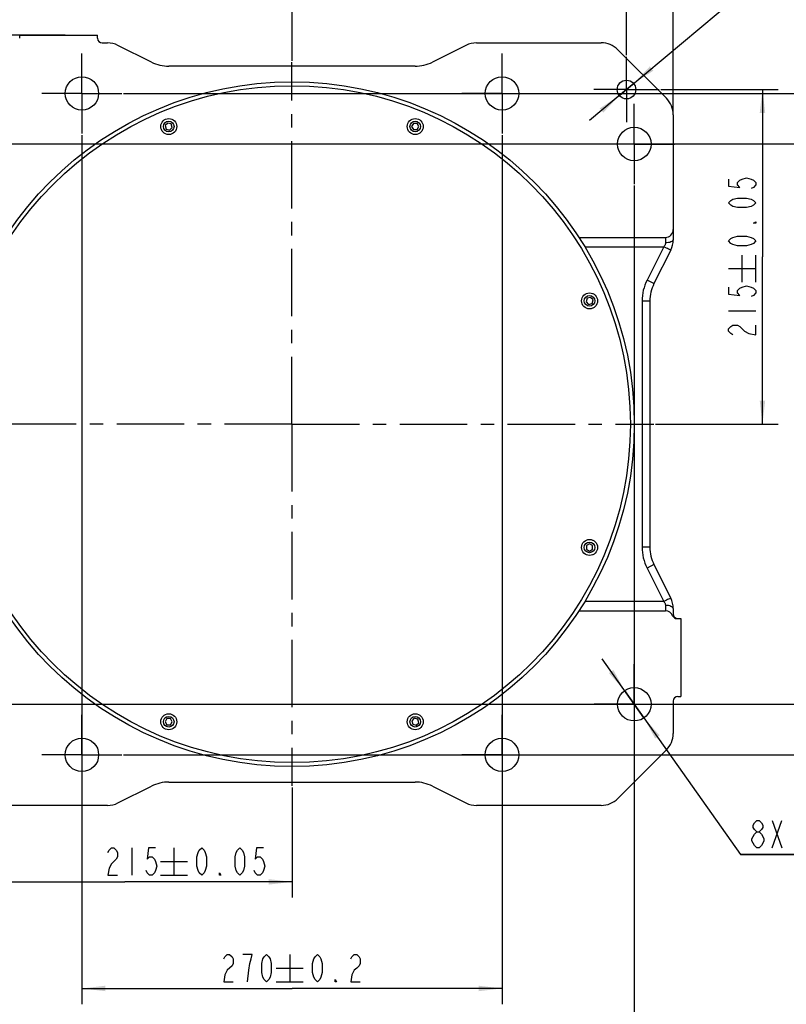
# Model space of a CAD drawing. Header units: millimetres. Extents: x 0 to 420, y 0 to 297.
# Tile 3 of 5: x 173 to 272, y 99 to 226. Entities that reach past the tile are written whole.
import ezdxf

# ---------------------------------------------------------------- set-up
doc = ezdxf.new("R2010")
doc.units = ezdxf.units.MM
doc.header["$LTSCALE"] = 23.1
doc.linetypes.add('CENTER', pattern=[0.6, 0.375, -0.075, 0.075, -0.075])
doc.layers.get('0').update_dxf_attribs({"linetype": 'CONTINUOUS'})
doc.layers.add('02___PRT_ALL_AXES', color=7, linetype='CONTINUOUS')
doc.styles.get("Standard").update_dxf_attribs({"font": 'txt', "width": 0.7})
doc.dimstyles.new('DIMSTYLE_1', dxfattribs={"dimtxt": 3.5, "dimasz": 3, "dimexe": 0.18, "dimexo": 0.0625, "dimgap": 0.09, "dimtad": 1, "dimlfac": 5, "dimdsep": 46, "dimtxsty": 'Standard', "dimblk": '_FILLED', "dimblk1": '_FILLED', "dimblk2": '_FILLED', "dimcen": 0.09, "dimclrt": 5, "dimadec": 0, "dimazin": 0, "dimtol": 1, "dimtp": 0.05, "dimtm": 0.05, "dimtfac": 1, "dimtofl": 0, "dimtmove": 0, "dimatfit": 3, "dimldrblk": '_FILLED', "dimfxl": 1, "dimtolj": 1, "dimarcsym": 0})
doc.dimstyles.new('DIMSTYLE_2', dxfattribs={"dimtxt": 3.5, "dimasz": 3, "dimexe": 0.18, "dimexo": 0.0625, "dimgap": 0.09, "dimtad": 1, "dimlfac": 5, "dimdsep": 46, "dimtxsty": 'Standard', "dimblk": '_FILLED', "dimblk1": '_FILLED', "dimblk2": '_FILLED', "dimcen": 0.09, "dimclrt": 5, "dimadec": 0, "dimazin": 0, "dimtol": 1, "dimtp": 0.2, "dimtm": 0.2, "dimtfac": 1, "dimtofl": 0, "dimtmove": 0, "dimatfit": 3, "dimldrblk": '_FILLED', "dimfxl": 1, "dimtolj": 1, "dimarcsym": 0})
doc.dimstyles.new('DIMSTYLE_3', dxfattribs={"dimtxt": 3.5, "dimasz": 3, "dimexe": 0.18, "dimexo": 0.0625, "dimgap": 0.09, "dimtad": 1, "dimlfac": 5, "dimdsep": 46, "dimtxsty": 'Standard', "dimblk": '_FILLED', "dimblk1": '_FILLED', "dimblk2": '_FILLED', "dimcen": 0.09, "dimclrt": 5, "dimadec": 0, "dimazin": 0, "dimtp": 0.01, "dimtm": 0.01, "dimtfac": 1, "dimtofl": 0, "dimtmove": 0, "dimatfit": 3, "dimldrblk": '_FILLED', "dimfxl": 1, "dimtolj": 1, "dimarcsym": 0})
doc.dimstyles.new('DIMSTYLE_4', dxfattribs={"dimtxt": 3.5, "dimasz": 3, "dimexe": 0.18, "dimexo": 0.0625, "dimgap": 0.09, "dimtad": 1, "dimtih": 1, "dimtoh": 1, "dimlfac": 5, "dimdsep": 46, "dimtxsty": 'Standard', "dimblk": '_FILLED', "dimblk1": '_FILLED', "dimblk2": '_FILLED', "dimcen": 0.09, "dimclrt": 5, "dimadec": 0, "dimazin": 0, "dimtp": 0.01, "dimtm": 0.01, "dimtfac": 1, "dimtofl": 0, "dimtmove": 0, "dimatfit": 3, "dimldrblk": '_FILLED', "dimfxl": 1, "dimtolj": 1, "dimarcsym": 0})
doc.dimstyles.new('DIMSTYLE_5', dxfattribs={"dimtxt": 3.5, "dimasz": 3, "dimexe": 0.18, "dimexo": 0.0625, "dimgap": 0.09, "dimtad": 1, "dimtih": 1, "dimtoh": 1, "dimlfac": 5, "dimdsep": 46, "dimtxsty": 'Standard', "dimblk": '_FILLED', "dimblk1": '_FILLED', "dimblk2": '_FILLED', "dimcen": 0.09, "dimclrt": 5, "dimadec": 0, "dimazin": 0, "dimtol": 1, "dimtp": 0.02, "dimtfac": 0.6, "dimtofl": 0, "dimtmove": 0, "dimatfit": 3, "dimldrblk": '_FILLED', "dimfxl": 1, "dimtolj": 1, "dimarcsym": 0})

# ---------------------------------------------------------------- blocks, each defined once
blk = doc.blocks.new('_FILLED')
at = {"color": 0, "linetype": 'ByBlock'}
blk.add_solid([(0, 0), (-1, 0.117), (-1, -0.117)], dxfattribs=at)
blk = doc.blocks.new('*D0')
at = {"color": 2, "linetype": 'Continuous'}
for p, q in [((255.57, 216.6), (270.64, 216.6)), ((268.64, 216.6), (268.64, 195.1)), ((268.64, 173.6), (268.64, 195.1)), ((254.87, 173.6), (270.64, 173.6))]:
    blk.add_line(p, q, dxfattribs=at)
at = {"color": 2, "linetype": 'Continuous', "xscale": 3, "yscale": 3, "zscale": 3}
for p, rotation in [((268.64, 216.6), 90), ((268.64, 173.6), 270)]:
    blk.add_blockref('_FILLED', p, dxfattribs=dict(at, rotation=rotation))
blk = doc.blocks.new('*D1')
at = {"color": 2, "linetype": 'Continuous'}
for p, q in [((208.17, 220.3), (208.17, 233.05)), ((251.17, 221), (251.17, 233.05)), ((208.17, 231.05), (229.67, 231.05)), ((251.17, 231.05), (229.67, 231.05))]:
    blk.add_line(p, q, dxfattribs=at)
at = {"color": 2, "linetype": 'Continuous', "xscale": 3, "yscale": 3, "zscale": 3, "rotation": 180}
blk.add_blockref('_FILLED', (208.17, 231.05), dxfattribs=at)
at = {"color": 2, "linetype": 'Continuous', "xscale": 3, "yscale": 3, "zscale": 3}
blk.add_blockref('_FILLED', (251.17, 231.05), dxfattribs=at)
blk = doc.blocks.new('*D2')
at = {"color": 2, "linetype": 'Continuous'}
for p, q in [((164.17, 204.25), (164.17, 89.44)), ((252.17, 204.25), (252.17, 89.44)), ((164.17, 91.44), (208.17, 91.44)), ((252.17, 91.44), (208.17, 91.44))]:
    blk.add_line(p, q, dxfattribs=at)
at = {"color": 2, "linetype": 'Continuous', "xscale": 3, "yscale": 3, "zscale": 3, "rotation": 180}
blk.add_blockref('_FILLED', (164.17, 91.44), dxfattribs=at)
at = {"color": 2, "linetype": 'Continuous', "xscale": 3, "yscale": 3, "zscale": 3}
blk.add_blockref('_FILLED', (252.17, 91.44), dxfattribs=at)
blk = doc.blocks.new('*D3')
at = {"color": 2, "linetype": 'Continuous'}
for p, q in [((181.17, 210.75), (181.17, 99.07)), ((235.17, 210.75), (235.17, 99.07)), ((181.17, 101.07), (208.17, 101.07)), ((235.17, 101.07), (208.17, 101.07))]:
    blk.add_line(p, q, dxfattribs=at)
at = {"color": 2, "linetype": 'Continuous', "xscale": 3, "yscale": 3, "zscale": 3, "rotation": 180}
blk.add_blockref('_FILLED', (181.17, 101.07), dxfattribs=at)
at = {"color": 2, "linetype": 'Continuous', "xscale": 3, "yscale": 3, "zscale": 3}
blk.add_blockref('_FILLED', (235.17, 101.07), dxfattribs=at)
blk = doc.blocks.new('*D4')
at = {"color": 2, "linetype": 'Continuous'}
for p, q in [((169.52, 209.6), (281.68, 209.6)), ((279.68, 209.6), (279.68, 173.6)), ((279.68, 137.6), (279.68, 173.6)), ((169.52, 137.6), (281.68, 137.6))]:
    blk.add_line(p, q, dxfattribs=at)
at = {"color": 2, "linetype": 'Continuous', "xscale": 3, "yscale": 3, "zscale": 3}
for p, rotation in [((279.68, 209.6), 90), ((279.68, 137.6), 270)]:
    blk.add_blockref('_FILLED', p, dxfattribs=dict(at, rotation=rotation))
blk = doc.blocks.new('*D5')
at = {"color": 2, "linetype": 'Continuous'}
for p, q in [((186.52, 216.1), (291.63, 216.1)), ((289.63, 216.1), (289.63, 173.6)), ((289.63, 131.1), (289.63, 173.6)), ((186.52, 131.1), (291.63, 131.1))]:
    blk.add_line(p, q, dxfattribs=at)
at = {"color": 2, "linetype": 'Continuous', "xscale": 3, "yscale": 3, "zscale": 3}
for p, rotation in [((289.63, 216.1), 90), ((289.63, 131.1), 270)]:
    blk.add_blockref('_FILLED', p, dxfattribs=dict(at, rotation=rotation))
blk = doc.blocks.new('*D6')
at = {"color": 2, "linetype": 'Continuous'}
for p, q in [((208.17, 126.9), (208.17, 112.77)), ((165.17, 126.2), (165.17, 112.77)), ((165.17, 114.77), (186.67, 114.77)), ((208.17, 114.77), (186.67, 114.77))]:
    blk.add_line(p, q, dxfattribs=at)
at = {"color": 2, "linetype": 'Continuous', "xscale": 3, "yscale": 3, "zscale": 3, "rotation": 180}
blk.add_blockref('_FILLED', (165.17, 114.77), dxfattribs=at)
at = {"color": 2, "linetype": 'Continuous', "xscale": 3, "yscale": 3, "zscale": 3}
blk.add_blockref('_FILLED', (208.17, 114.77), dxfattribs=at)
blk = doc.blocks.new('*D8')
at = {"color": 2, "linetype": 'Continuous'}
for p, q in [((179.03, 223.6), (104.16, 223.6)), ((106.16, 223.6), (106.16, 174.1)), ((106.16, 124.6), (106.16, 174.1)), ((168.21, 124.6), (104.16, 124.6))]:
    blk.add_line(p, q, dxfattribs=at)
at = {"color": 2, "linetype": 'Continuous', "xscale": 3, "yscale": 3, "zscale": 3}
for p, rotation in [((106.16, 223.6), 90), ((106.16, 124.6), 270)]:
    blk.add_blockref('_FILLED', p, dxfattribs=dict(at, rotation=rotation))
blk = doc.blocks.new('*D9')
at = {"color": 2, "linetype": 'Continuous'}
for p, q in [((159.17, 213.55), (159.17, 244.83)), ((257.17, 213.55), (257.17, 244.83)), ((159.17, 242.83), (208.17, 242.83)), ((257.17, 242.83), (208.17, 242.83))]:
    blk.add_line(p, q, dxfattribs=at)
at = {"color": 2, "linetype": 'Continuous', "xscale": 3, "yscale": 3, "zscale": 3, "rotation": 180}
blk.add_blockref('_FILLED', (159.17, 242.83), dxfattribs=at)
at = {"color": 2, "linetype": 'Continuous', "xscale": 3, "yscale": 3, "zscale": 3}
blk.add_blockref('_FILLED', (257.17, 242.83), dxfattribs=at)
blk = doc.blocks.new('*D10')
at = {"color": 2, "linetype": 'Continuous'}
for p, q in [((252.17, 137.6), (248.04, 143.43)), ((250.92, 139.35), (252.17, 137.6)), ((253.41, 135.84), (252.17, 137.6)), ((252.17, 137.6), (265.83, 118.27)), ((265.83, 118.27), (286.9, 118.27)), ((286.9, 118.27), (265.83, 118.27))]:
    blk.add_line(p, q, dxfattribs=at)
at = {"color": 2, "linetype": 'Continuous', "xscale": 3, "yscale": 3, "zscale": 3}
for p, rotation in [((250.92, 139.35), 305.2667852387), ((253.41, 135.84), 125.2667852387)]:
    blk.add_blockref('_FILLED', p, dxfattribs=dict(at, rotation=rotation))
blk = doc.blocks.new('*D11')
at = {"color": 2, "linetype": 'Continuous'}
for p, q in [((251.17, 216.6), (268.84, 231.4)), ((268.84, 231.4), (293.41, 231.4)), ((293.41, 231.4), (268.84, 231.4)), ((251.17, 216.6), (246.41, 212.62)), ((250.25, 215.83), (251.17, 216.6)), ((252.09, 217.37), (251.17, 216.6))]:
    blk.add_line(p, q, dxfattribs=at)
at = {"color": 2, "linetype": 'Continuous', "xscale": 3, "yscale": 3, "zscale": 3}
for p, rotation in [((252.09, 217.37), 219.9406005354), ((250.25, 215.83), 39.94060053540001)]:
    blk.add_blockref('_FILLED', p, dxfattribs=dict(at, rotation=rotation))

msp = doc.modelspace()

# ---------------------------------------------------------------- linework, layer by layer
at = {"color": 7, "linetype": 'Continuous'}
for p, q in [((173.1653, 223.1961), (173.1653, 223.5961)), ((173.1653, 223.5961), (183.1653, 223.5961)), ((183.1653, 223.1961), (183.1653, 223.5961)), ((183.7653, 222.5961), (184.4571, 222.5961)), ((190.1096, 220.124), (185.7987, 222.2794)), ((230.5319, 222.2794), (226.221, 220.124)), ((231.8735, 222.5961), (247.9227, 222.5961)), ((256.2866, 215.4748), (250.044, 221.7174)), ((223.985, 219.5961), (192.3456, 219.5961)), ((257.1653, 213.3535), (257.1653, 197.3043)), ((192.2027, 212.2909), (191.8761, 211.9643)), ((191.8761, 211.9643), (191.9956, 211.5181)), ((191.9956, 211.5181), (192.4418, 211.3986)), ((192.6488, 212.1713), (192.2027, 212.2909)), ((192.4418, 211.3986), (192.7684, 211.7252)), ((192.7684, 211.7252), (192.6488, 212.1713)), ((223.7775, 212.2447), (223.5465, 211.8447)), ((223.5465, 211.8447), (223.7775, 211.4447)), ((224.2393, 212.2447), (223.7775, 212.2447)), ((223.7775, 211.4447), (224.2393, 211.4447)), ((224.4703, 211.8447), (224.2393, 212.2447)), ((224.2393, 211.4447), (224.4703, 211.8447)), ((256.8486, 195.9627), (254.6932, 191.6519)), ((246.5335, 189.8854), (246.0873, 189.7658)), ((246.8601, 189.5588), (246.5335, 189.8854)), ((246.0873, 189.7658), (245.9678, 189.3197)), ((245.9678, 189.3197), (246.2944, 188.9931)), ((246.2944, 188.9931), (246.7405, 189.1126)), ((246.7405, 189.1126), (246.8601, 189.5588)), ((254.1653, 189.4158), (254.1653, 157.7765)), ((246.4139, 158.2149), (246.0139, 157.984)), ((246.8139, 157.984), (246.4139, 158.2149)), ((246.0139, 157.984), (246.0139, 157.5221)), ((246.0139, 157.5221), (246.4139, 157.2912)), ((246.4139, 157.2912), (246.8139, 157.5221)), ((246.8139, 157.5221), (246.8139, 157.984)), ((254.6932, 155.5404), (256.8486, 151.2296)), ((257.1653, 149.8879), (257.1653, 149.1961)), ((257.6485, 148.5961), (258.1653, 148.5961)), ((258.1653, 148.5961), (258.1653, 138.5961)), ((257.1653, 137.9961), (257.1653, 133.8388)), ((257.7653, 138.5961), (258.1653, 138.5961)), ((192.0913, 135.7475), (191.8603, 135.3475)), ((192.5532, 135.7475), (192.0913, 135.7475)), ((192.7841, 135.3475), (192.5532, 135.7475)), ((223.8889, 135.7937), (223.5623, 135.4671)), ((223.5623, 135.4671), (223.6818, 135.0209)), ((224.335, 135.6741), (223.8889, 135.7937)), ((224.4545, 135.228), (224.335, 135.6741)), ((191.8603, 135.3475), (192.0913, 134.9475)), ((192.0913, 134.9475), (192.5532, 134.9475)), ((192.5532, 134.9475), (192.7841, 135.3475)), ((223.6818, 135.0209), (224.1279, 134.9014)), ((224.1279, 134.9014), (224.4545, 135.228)), ((250.044, 125.4748), (256.2866, 131.7174)), ((185.7987, 124.9128), (190.1096, 127.0683)), ((192.3456, 127.5961), (223.985, 127.5961)), ((226.221, 127.0683), (230.5319, 124.9128)), ((184.4571, 124.5961), (168.408, 124.5961)), ((247.9227, 124.5961), (231.8735, 124.5961))]:
    msp.add_line(p, q, dxfattribs=at)
at = {"color": 9, "linetype": 'Continuous'}
for p, q in [((256.1653, 197.5961), (256.1653, 196.8915)), ((255.9472, 196.396), (253.7987, 192.0991)), ((254.6932, 191.6519), (253.7987, 192.0991)), ((254.1653, 189.4158), (253.1653, 189.4158)), ((253.1653, 189.4158), (253.1653, 157.7765)), ((254.1653, 157.7765), (253.1653, 157.7765)), ((254.6932, 155.5404), (253.7987, 155.0932)), ((253.7987, 155.0932), (255.9472, 150.7963)), ((256.1653, 150.3007), (256.1653, 149.5961))]:
    msp.add_line(p, q, dxfattribs=at)
at = {"color": 5, "linetype": 'Continuous'}
for p, q in [((266.018, 191.8295), (266.018, 195.3295)), ((267.768, 191.8295), (267.768, 195.3295)), ((264.268, 193.5795), (267.768, 193.5795)), ((264.268, 188.1545), (267.768, 188.1545)), ((269.8921, 122.6486), (271.1171, 119.1486)), ((269.8921, 119.1486), (271.1171, 122.6486)), ((187.574, 119.142), (187.574, 115.642)), ((192.999, 119.142), (192.999, 115.642)), ((191.249, 117.392), (194.749, 117.392)), ((191.249, 115.642), (194.749, 115.642)), ((207.8736, 105.4417), (207.8736, 101.9417)), ((206.1236, 103.6917), (209.6236, 103.6917)), ((206.1236, 101.9417), (209.6236, 101.9417))]:
    msp.add_line(p, q, dxfattribs=at)
for points in [[(264.268, 205.1003), (264.268, 204.1815), (265.7263, 204.0284), (265.4346, 204.3347), (265.4346, 204.6409), (265.7263, 204.9472), (266.018, 205.1003), (266.6013, 205.2534), (267.1847, 205.1003), (267.4763, 204.9472), (267.768, 204.6409), (267.768, 204.3347), (267.4763, 204.0284), (267.1847, 203.8753)], [(267.768, 202.0378), (267.4763, 201.7315), (267.1847, 201.5784), (266.6013, 201.4253), (265.4346, 201.4253), (264.8513, 201.5784), (264.5597, 201.7315), (264.268, 202.0378), (264.5597, 202.344), (264.8513, 202.4972), (265.4346, 202.6503), (266.6013, 202.6503), (267.1847, 202.4972), (267.4763, 202.344), (267.768, 202.0378)], [(267.768, 199.5878), (267.768, 199.4347), (267.4763, 199.4347), (267.768, 199.5878)], [(267.768, 197.1378), (267.4763, 196.8315), (267.1847, 196.6784), (266.6013, 196.5253), (265.4346, 196.5253), (264.8513, 196.6784), (264.5597, 196.8315), (264.268, 197.1378), (264.5597, 197.444), (264.8513, 197.5972), (265.4346, 197.7503), (266.6013, 197.7503), (267.1847, 197.5972), (267.4763, 197.444), (267.768, 197.1378)], [(264.268, 191.217), (264.268, 190.2982), (265.7263, 190.1451), (265.4346, 190.4513), (265.4346, 190.7576), (265.7263, 191.0638), (266.018, 191.217), (266.6013, 191.3701), (267.1847, 191.217), (267.4763, 191.0638), (267.768, 190.7576), (267.768, 190.4513), (267.4763, 190.1451), (267.1847, 189.992)], [(264.8513, 185.092), (264.5597, 185.2451), (264.268, 185.5513), (264.268, 185.8576), (264.5597, 186.1638), (264.8513, 186.317), (265.4346, 186.317), (265.7263, 186.1638)], [(265.7263, 186.1638), (266.3097, 185.5513), (266.893, 185.2451), (267.768, 185.092), (267.768, 186.317)], [(267.9015, 121.1903), (267.5952, 121.4819), (267.4421, 121.7736), (267.4421, 122.0653), (267.5952, 122.3569), (267.9015, 122.6486), (268.2077, 122.6486), (268.514, 122.3569), (268.6671, 122.0653), (268.6671, 121.7736), (268.514, 121.4819), (268.2077, 121.1903)], [(267.9015, 119.1486), (267.5952, 119.4403), (267.4421, 119.7319), (267.289, 120.0236), (267.289, 120.3153), (267.4421, 120.6069), (267.5952, 120.8986), (267.9015, 121.1903), (268.2077, 121.1903), (268.514, 120.8986), (268.6671, 120.6069), (268.8202, 120.3153), (268.8202, 120.0236), (268.6671, 119.7319), (268.514, 119.4403), (268.2077, 119.1486), (267.9015, 119.1486)], [(184.5115, 118.5586), (184.6646, 118.8503), (184.9709, 119.142), (185.2771, 119.142), (185.5834, 118.8503), (185.7365, 118.5586), (185.7365, 117.9753), (185.5834, 117.6837)], [(190.6365, 119.142), (189.7178, 119.142), (189.5646, 117.6837), (189.8709, 117.9753), (190.1771, 117.9753), (190.4834, 117.6837), (190.6365, 117.392), (190.7896, 116.8086), (190.6365, 116.2253), (190.4834, 115.9336), (190.1771, 115.642), (189.8709, 115.642), (189.5646, 115.9336), (189.4115, 116.2253)], [(196.5573, 115.642), (196.2511, 115.9336), (196.098, 116.2253), (195.9448, 116.8086), (195.9448, 117.9753), (196.098, 118.5586), (196.2511, 118.8503), (196.5573, 119.142), (196.8636, 118.8503), (197.0167, 118.5586), (197.1699, 117.9753), (197.1699, 116.8086), (197.0167, 116.2253), (196.8636, 115.9336), (196.5573, 115.642)], [(201.4573, 115.642), (201.1511, 115.9336), (200.998, 116.2253), (200.8449, 116.8086), (200.8449, 117.9753), (200.998, 118.5586), (201.1511, 118.8503), (201.4573, 119.142), (201.7636, 118.8503), (201.9167, 118.5586), (202.0698, 117.9753), (202.0698, 116.8086), (201.9167, 116.2253), (201.7636, 115.9336), (201.4573, 115.642)], [(204.5199, 119.142), (203.6011, 119.142), (203.448, 117.6837), (203.7542, 117.9753), (204.0605, 117.9753), (204.3667, 117.6837), (204.5199, 117.392), (204.673, 116.8086), (204.5199, 116.2253), (204.3667, 115.9336), (204.0605, 115.642), (203.7542, 115.642), (203.448, 115.9336), (203.2948, 116.2253)], [(185.5834, 117.6837), (184.9709, 117.1003), (184.6646, 116.517), (184.5115, 115.642), (185.7365, 115.642)], [(199.0074, 115.642), (198.8542, 115.642), (198.8542, 115.9336), (199.0074, 115.642)], [(199.3861, 104.8584), (199.5393, 105.1501), (199.8455, 105.4417), (200.1518, 105.4417), (200.458, 105.1501), (200.6111, 104.8584), (200.6111, 104.2751), (200.458, 103.9834)], [(202.4486, 101.9417), (202.6018, 103.4001), (202.7549, 104.2751), (202.908, 104.8584), (203.0611, 105.4417), (201.8361, 105.4417)], [(204.8986, 101.9417), (204.5924, 102.2334), (204.4393, 102.5251), (204.2861, 103.1084), (204.2861, 104.2751), (204.4393, 104.8584), (204.5924, 105.1501), (204.8986, 105.4417), (205.2049, 105.1501), (205.358, 104.8584), (205.5111, 104.2751), (205.5111, 103.1084), (205.358, 102.5251), (205.2049, 102.2334), (204.8986, 101.9417)], [(211.432, 101.9417), (211.1257, 102.2334), (210.9726, 102.5251), (210.8195, 103.1084), (210.8195, 104.2751), (210.9726, 104.8584), (211.1257, 105.1501), (211.432, 105.4417), (211.7382, 105.1501), (211.8913, 104.8584), (212.0445, 104.2751), (212.0445, 103.1084), (211.8913, 102.5251), (211.7382, 102.2334), (211.432, 101.9417)], [(215.7195, 104.8584), (215.8726, 105.1501), (216.1789, 105.4417), (216.4851, 105.4417), (216.7913, 105.1501), (216.9445, 104.8584), (216.9445, 104.2751), (216.7913, 103.9834), (216.4851, 103.6917), (216.1789, 103.4001), (215.8726, 102.8167), (215.7195, 101.9417), (216.9445, 101.9417)], [(200.458, 103.9834), (199.8455, 103.4001), (199.5393, 102.8167), (199.3861, 101.9417), (200.6111, 101.9417)], [(213.882, 101.9417), (213.7288, 101.9417), (213.7288, 102.2334), (213.882, 101.9417)]]:
    msp.add_lwpolyline(points, dxfattribs=at)
at = {"color": 7, "linetype": 'Continuous'}
for centre in [(192.3222, 211.8447), (224.0084, 211.8447), (246.4139, 189.4392), (246.4139, 157.753), (192.3222, 135.3475), (224.0084, 135.3475)]:
    msp.add_circle(centre, 1.0304, dxfattribs=at)
at = {"color": 9, "linetype": 'Continuous'}
for centre in [(192.3222, 211.8447), (224.0084, 211.8447), (246.4139, 189.4392), (246.4139, 157.753), (192.3222, 135.3475), (224.0084, 135.3475)]:
    msp.add_circle(centre, 1.0272, dxfattribs=at)
at = {"color": 7, "linetype": 'Continuous'}
for centre, radius, start, end in [((183.7653, 223.1961), 0.6, 180, 270), ((184.4571, 219.5961), 3, 63.434949, 90), ((231.8735, 219.5961), 3, 90, 116.565051), ((247.9227, 219.5961), 3, 45, 90), ((192.3456, 224.5961), 5, 243.434949, 270), ((223.985, 224.5961), 5, 270, 296.565051), ((254.1653, 213.3535), 3, 0, 45), ((256.1653, 198.5961), 1, 270, 360), ((254.1653, 197.3043), 3, 333.434949, 0), ((259.1653, 189.4158), 5, 153.434949, 180), ((259.1653, 157.7765), 5, 180, 206.565051), ((254.1653, 149.8879), 3, 0, 26.565051), ((256.1653, 148.5961), 1, 22.024313, 90), ((257.6485, 149.1961), 0.6, 202.024313, 270), ((257.7653, 149.1961), 0.6, 180, 256.978555), ((257.7653, 137.9961), 0.6, 90, 180), ((254.1653, 133.8388), 3, 315, 360), ((192.3456, 122.5961), 5, 90, 116.565051), ((223.985, 122.5961), 5, 63.434949, 90), ((247.9227, 127.5961), 3, 270, 315), ((184.4571, 127.5961), 3, 270, 296.565051), ((231.8735, 127.5961), 3, 243.434949, 270)]:
    msp.add_arc(centre, radius, start, end, dxfattribs=at)
at = {"color": 9, "linetype": 'Continuous'}
for centre, start, end in [((259.1653, 189.4158), 153.434949, 180), ((259.1653, 157.7765), 180, 206.565051)]:
    msp.add_arc(centre, 6, start, end, dxfattribs=at)
for points, start_tangent, end_tangent in [([(256.1653, 196.8915), (256.1428, 196.7282), (256.0735, 196.5649), (255.9471, 196.396)], (-0.00025544, -0.99999997), (-0.6828246, -0.73058235)), ([(256.8486, 195.9627), (256.7788, 195.9933), (256.5832, 196.0868), (256.2913, 196.2284), (255.9473, 196.3961)], (-0.4472136, -0.89442719), (-0.89876927, 0.43842195)), ([(257.1653, 197.3043), (257.0892, 197.1463), (256.8724, 197.0124), (256.548, 196.9229), (256.1653, 196.8915)], (0, -1), (-1, 0.00006689)), ([(255.9471, 150.7963), (256.0735, 150.6274), (256.1428, 150.4641), (256.1653, 150.3007)], (0.6828533, -0.73055552), (0.00025832, -0.99999997)), ([(256.8486, 151.2296), (256.7774, 151.2018), (256.5811, 151.1097), (256.2895, 150.9672), (255.9472, 150.7961)], (-0.4472136, 0.89442719), (-0.89286546, -0.45032351)), ([(257.1653, 149.8879), (257.0892, 150.0459), (256.8724, 150.1798), (256.548, 150.2693), (256.1653, 150.3007)], (0, 1), (-1, 0)), ([(257.1653, 149.1961), (257.1555, 149.1283), (257.1313, 149.0571), (257.0923, 148.9711)], (-0.00012273, -0.99999999), (-0.42697334, -0.90426421))]:
    msp.add_spline(points, degree=3, dxfattribs=dict(at, start_tangent=start_tangent, end_tangent=end_tangent))
at = {"layer": '02___PRT_ALL_AXES', "color": 7, "linetype": 'CENTER'}
for p, q in [((181.1653, 216.0961), (181.1653, 221.2461)), ((235.1653, 216.0961), (235.1653, 221.2461)), ((251.1653, 216.5961), (251.1653, 220.7961)), ((208.1653, 173.5961), (208.1653, 220.0961)), ((251.1653, 216.5961), (246.9653, 216.5961)), ((251.1653, 216.5961), (255.3653, 216.5961)), ((251.1653, 216.5961), (251.1653, 212.3961)), ((181.1653, 216.0961), (176.0153, 216.0961)), ((181.1653, 216.0961), (181.1653, 210.9461)), ((181.1653, 216.0961), (186.3153, 216.0961)), ((235.1653, 216.0961), (230.0153, 216.0961)), ((235.1653, 216.0961), (235.1653, 210.9461)), ((235.1653, 216.0961), (240.3153, 216.0961)), ((252.1653, 209.5961), (252.1653, 214.7461)), ((252.1653, 209.5961), (247.0153, 209.5961)), ((252.1653, 209.5961), (257.3153, 209.5961)), ((252.1653, 209.5961), (252.1653, 204.4461)), ((208.1653, 173.5961), (161.6653, 173.5961)), ((208.1653, 173.5961), (254.6653, 173.5961)), ((208.1653, 173.5961), (208.1653, 127.0961)), ((252.1653, 137.5961), (252.1653, 142.7461)), ((252.1653, 137.5961), (247.0153, 137.5961)), ((252.1653, 137.5961), (257.3153, 137.5961)), ((252.1653, 137.5961), (252.1653, 132.4461)), ((181.1653, 131.0961), (181.1653, 136.2461)), ((235.1653, 131.0961), (235.1653, 136.2461)), ((181.1653, 131.0961), (176.0153, 131.0961)), ((181.1653, 131.0961), (186.3153, 131.0961)), ((181.1653, 131.0961), (181.1653, 125.9461)), ((235.1653, 131.0961), (230.0153, 131.0961)), ((235.1653, 131.0961), (240.3153, 131.0961)), ((235.1653, 131.0961), (235.1653, 125.9461))]:
    msp.add_line(p, q, dxfattribs=at)
at = {"layer": '02___PRT_ALL_AXES', "color": 7, "linetype": 'Continuous'}
for p, q in [((245.0435, 197.5961), (256.1653, 197.5961)), ((245.0435, 149.5961), (256.1653, 149.5961))]:
    msp.add_line(p, q, dxfattribs=at)
at = {"layer": '02___PRT_ALL_AXES', "color": 9, "linetype": 'Continuous'}
for p, q in [((245.7972, 196.3961), (255.9472, 196.396)), ((255.9472, 150.7963), (245.7972, 150.7961))]:
    msp.add_line(p, q, dxfattribs=at)
at = {"layer": '02___PRT_ALL_AXES', "color": 7, "linetype": 'Continuous'}
for centre, radius in [((181.1653, 216.0961), 2.15), ((235.1653, 216.0961), 2.15), ((251.1653, 216.5961), 1.2), ((208.1653, 173.5961), 44), ((208.1653, 173.5961), 43.5), ((192.3222, 211.8447), 0.682), ((224.0084, 211.8447), 0.682), ((252.1653, 209.5961), 2.15), ((246.4139, 189.4392), 0.682), ((246.4139, 157.753), 0.682), ((252.1653, 137.5961), 2.15), ((192.3222, 135.3475), 0.682), ((224.0084, 135.3475), 0.682), ((181.1653, 131.0961), 2.15), ((235.1653, 131.0961), 2.15)]:
    msp.add_circle(centre, radius, dxfattribs=at)

# ---------------------------------------------------------------- dimensions: what is measured, and where the dimension line sits
at = {"color": 2, "linetype": 'Continuous'}
for base, p1, p2, dimstyle, picture, middle in [((257.1653, 242.831), (159.1653, 213.5535), (257.1653, 213.5535), 'DIMSTYLE_3', '*D9', (204.4903, 243.706)), ((235.1653, 101.0667), (181.1653, 210.7461), (235.1653, 210.7461), 'DIMSTYLE_2', '*D3', (198.7736, 101.9417)), ((252.1653, 91.4355), (164.1653, 204.2461), (252.1653, 204.2461), 'DIMSTYLE_2', '*D2', (198.7736, 92.3105))]:
    dim = msp.add_linear_dim(base=base, p1=p1, p2=p2, dimstyle=dimstyle, dxfattribs=at)
    dim.commit()
    dim.dimension.update_dxf_attribs({"geometry": picture, "text_midpoint": middle, "dimtype": 160})
for base, p1, p2, angle, dimstyle, picture, middle in [((208.1653, 231.0526), (251.1653, 220.9961), (208.1653, 220.2961), 180, 'DIMSTYLE_1', '*D1', (219.0486, 231.9276)), ((106.1616, 124.5961), (179.0304, 223.5961), (168.208, 124.5961), 270, 'DIMSTYLE_3', '*D8', (105.2866, 170.4211)), ((268.643, 216.5961), (254.8653, 173.5961), (255.5653, 216.5961), 90, 'DIMSTYLE_1', '*D0', (267.768, 184.4795)), ((289.6265, 131.0961), (186.5153, 216.0961), (186.5153, 131.0961), 270, 'DIMSTYLE_2', '*D5', (288.7515, 164.2045)), ((279.6786, 137.5961), (169.5153, 209.5961), (169.5153, 137.5961), 270, 'DIMSTYLE_2', '*D4', (278.8036, 164.2045)), ((165.1653, 114.767), (208.1653, 126.8961), (165.1653, 126.1961), 180, 'DIMSTYLE_1', '*D6', (183.899, 115.642))]:
    dim = msp.add_linear_dim(base=base, p1=p1, p2=p2, angle=angle, dimstyle=dimstyle, dxfattribs=at)
    dim.commit()
    dim.dimension.update_dxf_attribs({"geometry": picture, "text_midpoint": middle, "dimtype": 160})
for p1, p2, text, dimstyle, picture, middle in [((252.0854, 217.3665), (250.2453, 215.8257), '2X<>', 'DIMSTYLE_5', '*D11', (269.8434, 233.1487)), ((253.4067, 135.8407), (250.9239, 139.3515), '8X<>', 'DIMSTYLE_4', '*D10', (266.8296, 119.1486))]:
    dim = msp.add_diameter_dim_2p(p1=p1, p2=p2, text=text, dimstyle=dimstyle, dxfattribs=at)
    dim.commit()
    dim.dimension.update_dxf_attribs({"geometry": picture, "text_midpoint": middle, "dimtype": 163})

doc.saveas('drawing.dxf')
